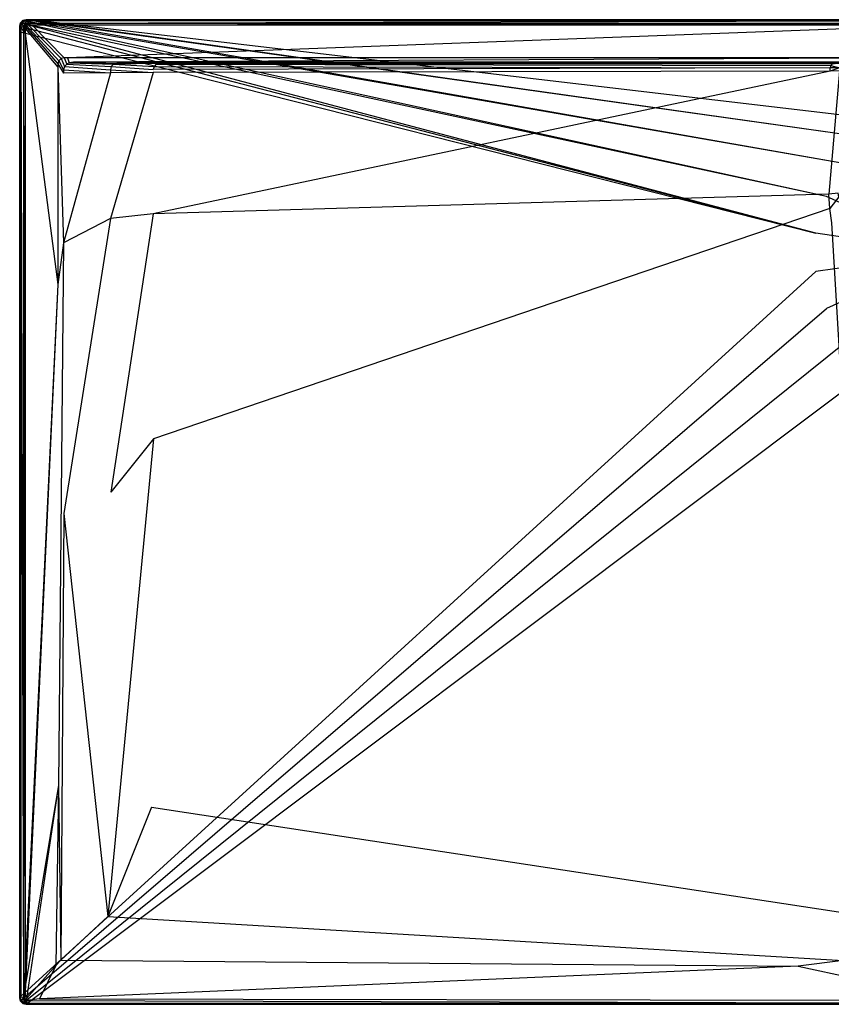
# Model space of a CAD drawing. Extents: x 0 to 1.7, y -0.9 to 0.
# Tile 1 of 8: x 0 to 0.74, y -0.9 to 0. Entities that reach past the tile are written whole.
import ezdxf

# ---------------------------------------------------------------- set-up
doc = ezdxf.new("R2010")
doc.units = 0
doc.layers.add('L0_WANNE_N_UDA1790ARA215V___0__', color=7, linetype='CONTINUOUS')

msp = doc.modelspace()

# ---------------------------------------------------------------- linework, layer by layer
at = {"layer": 'L0_WANNE_N_UDA1790ARA215V___0__', "color": 8}
for points, invisible_edges in [([(0.003007, -0.000802, 0.000751), (0.006015, 0, 0.01035), (0.006015, 0, 0.000751), (0.003007, -0.000802, 0.000751)], 13), ([(0.006015, 0, 0.01035), (0.003007, -0.000802, 0.000751), (0.003007, -0.000802, 0.01035), (0.006015, 0, 0.01035)], 14), ([(0.006015, 0), (0.003554, -0.001038), (0.003007, -0.000802), (0.006015, 0)], 13), ([(0.003007, -0.000802, 0.0115), (0.006015, 0, 0.01035), (0.003007, -0.000802, 0.01035), (0.003007, -0.000802, 0.0115)], 13), ([(0.006015, 0, 0.01035), (0.003007, -0.000802, 0.0115), (0.006015, 0, 0.0115), (0.006015, 0, 0.01035)], 14), ([(0.003565, -0.001763, 0.013975), (0.006015, 0, 0.0115), (0.003007, -0.000802, 0.0115), (0.003565, -0.001763, 0.013975)], 14), ([(0.003007, -0.000802), (0.006015, 0, 0.000751), (0.006015, 0), (0.003007, -0.000802)], 13), ([(0.006015, 0, 0.000751), (0.003007, -0.000802), (0.003007, -0.000802, 0.000751), (0.006015, 0, 0.000751)], 14), ([(0.003554, -0.001038), (0.006015, 0), (0.006604, -0.000196), (0.003554, -0.001038)], 14), ([(0.006152, -0.001036, 0.013975), (0.006015, 0, 0.0115), (0.003565, -0.001763, 0.013975), (0.006152, -0.001036, 0.013975)], 14), ([(0.006015, 0, 0.000751), (0.009771, 0), (0.006015, 0), (0.006015, 0, 0.000751)], 13), ([(0.009771, 0), (0.006015, 0, 0.000751), (0.009748, 0, 0.000751), (0.009771, 0)], 14), ([(0.009771, 0), (0.006604, -0.000196), (0.006015, 0), (0.009771, 0)], 13), ([(0.006015, 0, 0.000751), (0.009456, 0, 0.010344), (0.009748, 0, 0.000751), (0.006015, 0, 0.000751)], 13), ([(0.009456, 0, 0.010344), (0.006015, 0, 0.000751), (0.006015, 0, 0.01035), (0.009456, 0, 0.010344)], 14), ([(0.006015, 0, 0.01035), (0.00942, 0, 0.0115), (0.009456, 0, 0.010344), (0.006015, 0, 0.01035)], 13), ([(0.00942, 0, 0.0115), (0.006015, 0, 0.01035), (0.006015, 0, 0.0115), (0.00942, 0, 0.0115)], 14), ([(0.006152, -0.001036, 0.013975), (0.00942, 0, 0.0115), (0.006015, 0, 0.0115), (0.006152, -0.001036, 0.013975)], 13), ([(0.00942, 0, 0.0115), (0.006152, -0.001036, 0.013975), (0.009556, -0.001035, 0.013975), (0.00942, 0, 0.0115)], 14), ([(0.006604, -0.000196), (0.009771, 0), (0.010411, -0.00017), (0.006604, -0.000196)], 14), ([(0.009556, -0.001035, 0.013975), (0.85, 0, 0.0115), (0.00942, 0, 0.0115), (0.009556, -0.001035, 0.013975)], 13), ([(0.85, 0, 0.0115), (0.009456, 0, 0.010344), (0.00942, 0, 0.0115), (0.85, 0, 0.0115)], 14), ([(0.85, 0, 0.009683), (0.009748, 0, 0.000751), (0.009456, 0, 0.010344), (0.85, 0, 0.009683)], 14), ([(0.009456, 0, 0.010344), (0.85, 0, 0.0115), (0.85, 0, 0.009683), (0.009456, 0, 0.010344)], 13), ([(0.85, 0, 0.0115), (0.009556, -0.001035, 0.013975), (0.85, -0.001023, 0.013975), (0.85, 0, 0.0115)], 14), ([(0.009748, 0, 0.000751), (0.85, 0), (0.009771, 0), (0.009748, 0, 0.000751)], 13), ([(0.85, 0), (0.009748, 0, 0.000751), (0.85, 0, 0.000703), (0.85, 0)], 14), ([(0.009748, 0, 0.000751), (0.85, 0, 0.009683), (0.85, 0, 0.000703), (0.009748, 0, 0.000751)], 13), ([(0.85, 0), (0.010411, -0.00017), (0.009771, 0), (0.85, 0)], 13), ([(0.010411, -0.00017), (0.85, 0), (0.85, -0.000161), (0.010411, -0.00017)], 14), ([(0.000806, -0.002995, 0.01035), (0, -0.005989, 0.000751), (0, -0.005989, 0.01035), (0.000806, -0.002995, 0.01035)], 13), ([(0, -0.005989, 0.000751), (0.000806, -0.002995, 0.01035), (0.000806, -0.002995, 0.000751), (0, -0.005989, 0.000751)], 14), ([(0.000806, -0.002995), (0.000501, -0.006329), (0, -0.005989), (0.000806, -0.002995)], 13), ([(0, -0.005989, 0.0115), (0.000806, -0.002995, 0.01035), (0, -0.005989, 0.01035), (0, -0.005989, 0.0115)], 13), ([(0.000806, -0.002995, 0.01035), (0, -0.005989, 0.0115), (0.000806, -0.002995, 0.0115), (0.000806, -0.002995, 0.01035)], 14), ([(0.000806, -0.002995, 0.0115), (0, -0.005989, 0.0115), (0.00104, -0.006126, 0.013975), (0.000806, -0.002995, 0.0115)], 14), ([(0, -0.005989, 0.000751), (0.000806, -0.002995), (0, -0.005989), (0, -0.005989, 0.000751)], 13), ([(0.000806, -0.002995), (0, -0.005989, 0.000751), (0.000806, -0.002995, 0.000751), (0.000806, -0.002995)], 14), ([(0, -0.010762, 0.000751), (0, -0.005989), (0, -0.010762), (0, -0.010762, 0.000751)], 13), ([(0, -0.005989), (0, -0.010762, 0.000751), (0, -0.005989, 0.000751), (0, -0.005989)], 14), ([(0.000501, -0.006329), (0, -0.010762), (0, -0.005989), (0.000501, -0.006329)], 13), ([(0, -0.005989, 0.01035), (0, -0.010762, 0.000751), (0, -0.010762, 0.01035), (0, -0.005989, 0.01035)], 13), ([(0, -0.010762, 0.000751), (0, -0.005989, 0.01035), (0, -0.005989, 0.000751), (0, -0.010762, 0.000751)], 14), ([(0, -0.010762, 0.0115), (0.00104, -0.006126, 0.013975), (0, -0.005989, 0.0115), (0, -0.010762, 0.0115)], 14), ([(0, -0.010762, 0.0115), (0, -0.005989, 0.01035), (0, -0.010762, 0.01035), (0, -0.010762, 0.0115)], 13), ([(0, -0.005989, 0.01035), (0, -0.010762, 0.0115), (0, -0.005989, 0.0115), (0, -0.005989, 0.01035)], 14), ([(0.00104, -0.006126, 0.013975), (0, -0.010762, 0.0115), (0.00104, -0.010897, 0.013975), (0.00104, -0.006126, 0.013975)], 13), ([(0, -0.010762), (0.000501, -0.006329), (0.000501, -0.011157), (0, -0.010762)], 14), ([(0.000501, -0.006329), (0.000806, -0.002995), (0.001323, -0.003279), (0.000501, -0.006329)], 14), ([(0.001323, -0.003279), (0.72768, -0.19523), (0.000501, -0.006329), (0.001323, -0.003279)], 13), ([(0.72768, -0.19523), (0.000501, -0.011157), (0.000501, -0.006329), (0.72768, -0.19523)], 13), ([(0.000806, -0.002995, 0.000751), (0.003007, -0.000802, 0.01035), (0.003007, -0.000802, 0.000751), (0.000806, -0.002995, 0.000751)], 13), ([(0.003007, -0.000802, 0.01035), (0.000806, -0.002995, 0.000751), (0.000806, -0.002995, 0.01035), (0.003007, -0.000802, 0.01035)], 14), ([(0.003007, -0.000802), (0.001323, -0.003279), (0.000806, -0.002995), (0.003007, -0.000802)], 13), ([(0.000806, -0.002995, 0.01035), (0.003007, -0.000802, 0.0115), (0.003007, -0.000802, 0.01035), (0.000806, -0.002995, 0.01035)], 13), ([(0.003007, -0.000802, 0.0115), (0.000806, -0.002995, 0.01035), (0.000806, -0.002995, 0.0115), (0.003007, -0.000802, 0.0115)], 14), ([(0.000806, -0.002995, 0.0115), (0.003565, -0.001763, 0.013975), (0.003007, -0.000802, 0.0115), (0.000806, -0.002995, 0.0115)], 13), ([(0.000806, -0.002995), (0.003007, -0.000802, 0.000751), (0.003007, -0.000802), (0.000806, -0.002995)], 13), ([(0.003007, -0.000802, 0.000751), (0.000806, -0.002995), (0.000806, -0.002995, 0.000751), (0.003007, -0.000802, 0.000751)], 14), ([(0.003565, -0.001763, 0.013975), (0.000806, -0.002995, 0.0115), (0.001771, -0.003549, 0.013975), (0.003565, -0.001763, 0.013975)], 14), ([(0.000806, -0.002995, 0.0115), (0.00104, -0.006126, 0.013975), (0.001771, -0.003549, 0.013975), (0.000806, -0.002995, 0.0115)], 14), ([(0.003509, -0.006449, 0.015), (0.001771, -0.003549, 0.013975), (0.00104, -0.006126, 0.013975), (0.003509, -0.006449, 0.015)], 13), ([(0.003509, -0.011217, 0.015), (0.00104, -0.006126, 0.013975), (0.00104, -0.010897, 0.013975), (0.003509, -0.011217, 0.015)], 13), ([(0.00104, -0.006126, 0.013975), (0.003509, -0.011217, 0.015), (0.003509, -0.006449, 0.015), (0.00104, -0.006126, 0.013975)], 14), ([(0.001323, -0.003279), (0.003007, -0.000802), (0.003554, -0.001038), (0.001323, -0.003279)], 14), ([(0.003554, -0.001038), (0.73759, -0.161625), (0.001323, -0.003279), (0.003554, -0.001038)], 13), ([(0.72768, -0.19523), (0.001323, -0.003279), (0.73759, -0.161625), (0.72768, -0.19523)], 14), ([(0.003952, -0.004803, 0.015), (0.003565, -0.001763, 0.013975), (0.001771, -0.003549, 0.013975), (0.003952, -0.004803, 0.015)], 13), ([(0.001771, -0.003549, 0.013975), (0.003509, -0.006449, 0.015), (0.003952, -0.004803, 0.015), (0.001771, -0.003549, 0.013975)], 14), ([(0.004931, -0.007984, 0.015), (0.003952, -0.004803, 0.015), (0.003509, -0.006449, 0.015), (0.004931, -0.007984, 0.015)], 13), ([(0.004931, -0.012593, 0.015), (0.003509, -0.006449, 0.015), (0.003509, -0.011217, 0.015), (0.004931, -0.012593, 0.015)], 13), ([(0.003509, -0.006449, 0.015), (0.004931, -0.012593, 0.015), (0.004931, -0.007984, 0.015), (0.003509, -0.006449, 0.015)], 14), ([(0.006604, -0.000196), (0.756606, -0.13216), (0.003554, -0.001038), (0.006604, -0.000196)], 13), ([(0.73759, -0.161625), (0.003554, -0.001038), (0.756606, -0.13216), (0.73759, -0.161625)], 14), ([(0.004824, -0.003935, 0.015), (0.006152, -0.001036, 0.013975), (0.003565, -0.001763, 0.013975), (0.004824, -0.003935, 0.015)], 13), ([(0.003565, -0.001763, 0.013975), (0.003952, -0.004803, 0.015), (0.004824, -0.003935, 0.015), (0.003565, -0.001763, 0.013975)], 14), ([(0.005388, -0.006285, 0.015), (0.004824, -0.003935, 0.015), (0.003952, -0.004803, 0.015), (0.005388, -0.006285, 0.015)], 13), ([(0.003952, -0.004803, 0.015), (0.004931, -0.007984, 0.015), (0.005388, -0.006285, 0.015), (0.003952, -0.004803, 0.015)], 14), ([(0.006152, -0.001036, 0.013975), (0.004824, -0.003935, 0.015), (0.006477, -0.003494, 0.015), (0.006152, -0.001036, 0.013975)], 14), ([(0.006312, -0.005365, 0.015), (0.006477, -0.003494, 0.015), (0.004824, -0.003935, 0.015), (0.006312, -0.005365, 0.015)], 13), ([(0.004824, -0.003935, 0.015), (0.005388, -0.006285, 0.015), (0.006312, -0.005365, 0.015), (0.004824, -0.003935, 0.015)], 14), ([(0.035018, -0.040437, 0.015), (0.005388, -0.006285, 0.015), (0.004931, -0.007984, 0.015), (0.035018, -0.040437, 0.015)], 13), ([(0.035018, -0.043536, 0.015), (0.004931, -0.007984, 0.015), (0.004931, -0.012593, 0.015), (0.035018, -0.043536, 0.015)], 13), ([(0.004931, -0.007984, 0.015), (0.035018, -0.043536, 0.015), (0.035018, -0.040437, 0.015), (0.004931, -0.007984, 0.015)], 14), ([(0.035773, -0.03763, 0.015), (0.006312, -0.005365, 0.015), (0.005388, -0.006285, 0.015), (0.035773, -0.03763, 0.015)], 13), ([(0.005388, -0.006285, 0.015), (0.035018, -0.040437, 0.015), (0.035773, -0.03763, 0.015), (0.005388, -0.006285, 0.015)], 14), ([(0.006477, -0.003494, 0.015), (0.009556, -0.001035, 0.013975), (0.006152, -0.001036, 0.013975), (0.006477, -0.003494, 0.015)], 13), ([(0.006477, -0.003494, 0.015), (0.006312, -0.005365, 0.015), (0.008018, -0.00491, 0.015), (0.006477, -0.003494, 0.015)], 14), ([(0.03779, -0.035621, 0.015), (0.008018, -0.00491, 0.015), (0.006312, -0.005365, 0.015), (0.03779, -0.035621, 0.015)], 13), ([(0.006312, -0.005365, 0.015), (0.035773, -0.03763, 0.015), (0.03779, -0.035621, 0.015), (0.006312, -0.005365, 0.015)], 14), ([(0.009556, -0.001035, 0.013975), (0.006477, -0.003494, 0.015), (0.009878, -0.003494, 0.015), (0.009556, -0.001035, 0.013975)], 14), ([(0.008018, -0.00491, 0.015), (0.009878, -0.003494, 0.015), (0.006477, -0.003494, 0.015), (0.008018, -0.00491, 0.015)], 13), ([(0.010411, -0.00017), (0.783189, -0.109224), (0.006604, -0.000196), (0.010411, -0.00017)], 13), ([(0.756606, -0.13216), (0.006604, -0.000196), (0.783189, -0.109224), (0.756606, -0.13216)], 14), ([(0.009878, -0.003494, 0.015), (0.008018, -0.00491, 0.015), (0.011406, -0.00491, 0.015), (0.009878, -0.003494, 0.015)], 14), ([(0.04061, -0.034869, 0.015), (0.011406, -0.00491, 0.015), (0.008018, -0.00491, 0.015), (0.04061, -0.034869, 0.015)], 13), ([(0.008018, -0.00491, 0.015), (0.03779, -0.035621, 0.015), (0.04061, -0.034869, 0.015), (0.008018, -0.00491, 0.015)], 14), ([(0.009878, -0.003494, 0.015), (0.85, -0.001023, 0.013975), (0.009556, -0.001035, 0.013975), (0.009878, -0.003494, 0.015)], 13), ([(0.85, -0.001023, 0.013975), (0.009878, -0.003494, 0.015), (0.85, -0.003494, 0.015), (0.85, -0.001023, 0.013975)], 14), ([(0.011406, -0.00491, 0.015), (0.85, -0.003494, 0.015), (0.009878, -0.003494, 0.015), (0.011406, -0.00491, 0.015)], 13), ([(0.85, -0.000161), (0.815184, -0.094674), (0.010411, -0.00017), (0.85, -0.000161)], 13), ([(0.783189, -0.109224), (0.010411, -0.00017), (0.815184, -0.094674), (0.783189, -0.109224)], 14), ([(0.85, -0.003494, 0.015), (0.011406, -0.00491, 0.015), (0.85, -0.00491, 0.015), (0.85, -0.003494, 0.015)], 14), ([(0.043716, -0.034869, 0.015), (0.85, -0.00491, 0.015), (0.011406, -0.00491, 0.015), (0.043716, -0.034869, 0.015)], 13), ([(0.011406, -0.00491, 0.015), (0.04061, -0.034869, 0.015), (0.043716, -0.034869, 0.015), (0.011406, -0.00491, 0.015)], 14), ([(0.85, -0.00491, 0.015), (0.043716, -0.034869, 0.015), (0.85, -0.034869, 0.015), (0.85, -0.00491, 0.015)], 14), ([(0, -0.894011, 0.000751), (0, -0.010762), (0, -0.894011), (0, -0.894011, 0.000751)], 13), ([(0, -0.010762), (0, -0.894011, 0.000751), (0, -0.010762, 0.000751), (0, -0.010762)], 14), ([(0.000501, -0.011157), (0, -0.894011), (0, -0.010762), (0.000501, -0.011157)], 13), ([(0, -0.010762, 0.01035), (0, -0.894011, 0.000751), (0, -0.894011, 0.01035), (0, -0.010762, 0.01035)], 13), ([(0, -0.894011, 0.000751), (0, -0.010762, 0.01035), (0, -0.010762, 0.000751), (0, -0.894011, 0.000751)], 14), ([(0.00104, -0.893874, 0.013975), (0, -0.010762, 0.0115), (0, -0.894011, 0.0115), (0.00104, -0.893874, 0.013975)], 13), ([(0, -0.010762, 0.0115), (0.00104, -0.893874, 0.013975), (0.00104, -0.010897, 0.013975), (0, -0.010762, 0.0115)], 14), ([(0, -0.010762, 0.0115), (0, -0.894011, 0.01035), (0, -0.894011, 0.0115), (0, -0.010762, 0.0115)], 13), ([(0, -0.894011, 0.01035), (0, -0.010762, 0.0115), (0, -0.010762, 0.01035), (0, -0.894011, 0.01035)], 14), ([(0, -0.894011), (0.000501, -0.011157), (0.000518, -0.893061), (0, -0.894011)], 14), ([(0.000501, -0.011157), (0.72768, -0.19523), (0.72768, -0.230255), (0.000501, -0.011157)], 14), ([(0.72768, -0.230255), (0.000518, -0.893061), (0.000501, -0.011157), (0.72768, -0.230255)], 13), ([(0.003509, -0.893551, 0.015), (0.00104, -0.010897, 0.013975), (0.00104, -0.893874, 0.013975), (0.003509, -0.893551, 0.015)], 13), ([(0.00104, -0.010897, 0.013975), (0.003509, -0.893551, 0.015), (0.003509, -0.011217, 0.015), (0.00104, -0.010897, 0.013975)], 14), ([(0.004931, -0.868921, 0.015), (0.003509, -0.011217, 0.015), (0.003509, -0.893551, 0.015), (0.004931, -0.868921, 0.015)], 13), ([(0.003509, -0.011217, 0.015), (0.004931, -0.868921, 0.015), (0.004931, -0.012593, 0.015), (0.003509, -0.011217, 0.015)], 14), ([(0.035018, -0.24196, 0.015), (0.004931, -0.012593, 0.015), (0.004931, -0.868921, 0.015), (0.035018, -0.24196, 0.015)], 13), ([(0.004931, -0.012593, 0.015), (0.035018, -0.24196, 0.015), (0.035018, -0.043536, 0.015), (0.004931, -0.012593, 0.015)], 14), ([(0.040905, -0.042924, 0.015), (0.03779, -0.035621, 0.015), (0.035773, -0.03763, 0.015), (0.040905, -0.042924, 0.015)], 13), ([(0.043107, -0.040731, 0.015), (0.04061, -0.034869, 0.015), (0.03779, -0.035621, 0.015), (0.043107, -0.040731, 0.015)], 13), ([(0.03779, -0.035621, 0.015), (0.040905, -0.042924, 0.015), (0.043107, -0.040731, 0.015), (0.03779, -0.035621, 0.015)], 14), ([(0.04061, -0.034869, 0.015), (0.043107, -0.040731, 0.015), (0.045198, -0.039364, 0.015), (0.04061, -0.034869, 0.015)], 14), ([(0.045198, -0.039364, 0.015), (0.043716, -0.034869, 0.015), (0.04061, -0.034869, 0.015), (0.045198, -0.039364, 0.015)], 13), ([(0.049174, -0.03886, 0.015), (0.85, -0.034869, 0.015), (0.043716, -0.034869, 0.015), (0.049174, -0.03886, 0.015)], 13), ([(0.043716, -0.034869, 0.015), (0.045198, -0.039364, 0.015), (0.049174, -0.03886, 0.015), (0.043716, -0.034869, 0.015)], 14), ([(0.85, -0.034869, 0.015), (0.049174, -0.03886, 0.015), (0.85, -0.038963, 0.015), (0.85, -0.034869, 0.015)], 14), ([(0.040099, -0.045918, 0.015), (0.035773, -0.03763, 0.015), (0.035018, -0.040437, 0.015), (0.040099, -0.045918, 0.015)], 13), ([(0.040099, -0.048762, 0.015), (0.035018, -0.040437, 0.015), (0.035018, -0.043536, 0.015), (0.040099, -0.048762, 0.015)], 13), ([(0.035018, -0.040437, 0.015), (0.040099, -0.048762, 0.015), (0.040099, -0.045918, 0.015), (0.035018, -0.040437, 0.015)], 14), ([(0.040099, -0.204057, 0.015), (0.035018, -0.043536, 0.015), (0.035018, -0.24196, 0.015), (0.040099, -0.204057, 0.015)], 13), ([(0.035018, -0.043536, 0.015), (0.040099, -0.204057, 0.015), (0.040099, -0.048762, 0.015), (0.035018, -0.043536, 0.015)], 14), ([(0.035773, -0.03763, 0.015), (0.040099, -0.045918, 0.015), (0.040905, -0.042924, 0.015), (0.035773, -0.03763, 0.015)], 14), ([(0.082946, -0.045784, 0.014865), (0.040905, -0.042924, 0.015), (0.040099, -0.045918, 0.015), (0.082946, -0.045784, 0.014865)], 13), ([(0.083733, -0.042857, 0.014864), (0.043107, -0.040731, 0.015), (0.040905, -0.042924, 0.015), (0.083733, -0.042857, 0.014864)], 13), ([(0.040905, -0.042924, 0.015), (0.082946, -0.045784, 0.014865), (0.083733, -0.042857, 0.014864), (0.040905, -0.042924, 0.015)], 14), ([(0.085886, -0.040713, 0.014862), (0.045198, -0.039364, 0.015), (0.043107, -0.040731, 0.015), (0.085886, -0.040713, 0.014862)], 13), ([(0.043107, -0.040731, 0.015), (0.083733, -0.042857, 0.014864), (0.085886, -0.040713, 0.014862), (0.043107, -0.040731, 0.015)], 14), ([(0.088826, -0.039929, 0.014861), (0.049174, -0.03886, 0.015), (0.045198, -0.039364, 0.015), (0.088826, -0.039929, 0.014861)], 13), ([(0.045198, -0.039364, 0.015), (0.085886, -0.040713, 0.014862), (0.088826, -0.039929, 0.014861), (0.045198, -0.039364, 0.015)], 14), ([(0.85, -0.038963, 0.015), (0.049174, -0.03886, 0.015), (0.85, -0.039929, 0.014301), (0.85, -0.038963, 0.015)], 14), ([(0.85, -0.039929, 0.014301), (0.049174, -0.03886, 0.015), (0.091735, -0.039562, 0.014861), (0.85, -0.039929, 0.014301)], 14), ([(0.049174, -0.03886, 0.015), (0.088826, -0.039929, 0.014861), (0.091735, -0.039562, 0.014861), (0.049174, -0.03886, 0.015)], 14), ([(0.122055, -0.045455, 0.013053), (0.083733, -0.042857, 0.014864), (0.082946, -0.045784, 0.014865), (0.122055, -0.045455, 0.013053)], 13), ([(0.122798, -0.042692, 0.013049), (0.085886, -0.040713, 0.014862), (0.083733, -0.042857, 0.014864), (0.122798, -0.042692, 0.013049)], 13), ([(0.083733, -0.042857, 0.014864), (0.122055, -0.045455, 0.013053), (0.122798, -0.042692, 0.013049), (0.083733, -0.042857, 0.014864)], 14), ([(0.127604, -0.039929, 0.013113), (0.088826, -0.039929, 0.014861), (0.085886, -0.040713, 0.014862), (0.127604, -0.039929, 0.013113)], 14), ([(0.127604, -0.039929, 0.013113), (0.085886, -0.040713, 0.014862), (0.12483, -0.040669, 0.013045), (0.127604, -0.039929, 0.013113)], 14), ([(0.085886, -0.040713, 0.014862), (0.122798, -0.042692, 0.013049), (0.12483, -0.040669, 0.013045), (0.085886, -0.040713, 0.014862)], 14), ([(0.130145, -0.039628, 0.01323), (0.091735, -0.039562, 0.014861), (0.088826, -0.039929, 0.014861), (0.130145, -0.039628, 0.01323)], 14), ([(0.130145, -0.039628, 0.01323), (0.088826, -0.039929, 0.014861), (0.127604, -0.039929, 0.013113), (0.130145, -0.039628, 0.01323)], 14), ([(0.091735, -0.039562, 0.014861), (0.85, -0.039929, 0.012843), (0.85, -0.039929, 0.014301), (0.091735, -0.039562, 0.014861)], 14), ([(0.091735, -0.039562, 0.014861), (0.130145, -0.039628, 0.01323), (0.85, -0.039929, 0.012843), (0.091735, -0.039562, 0.014861)], 14), ([(0.740809, -0.044025, 0.00519), (0.122798, -0.042692, 0.013049), (0.122055, -0.045455, 0.013053), (0.740809, -0.044025, 0.00519)], 13), ([(0.740809, -0.044025, 0.00519), (0.122055, -0.045455, 0.013053), (0.122055, -0.048312, 0.013062), (0.740809, -0.044025, 0.00519)], 14), ([(0.740809, -0.04692, 0.005227), (0.740809, -0.044025, 0.00519), (0.122055, -0.048312, 0.013062), (0.740809, -0.04692, 0.005227)], 14), ([(0.74136, -0.041977, 0.005174), (0.12483, -0.040669, 0.013045), (0.122798, -0.042692, 0.013049), (0.74136, -0.041977, 0.005174)], 13), ([(0.122798, -0.042692, 0.013049), (0.740809, -0.044025, 0.00519), (0.74136, -0.041977, 0.005174), (0.122798, -0.042692, 0.013049)], 14), ([(0.744923, -0.039929, 0.005528), (0.127604, -0.039929, 0.013113), (0.12483, -0.040669, 0.013045), (0.744923, -0.039929, 0.005528)], 14), ([(0.744923, -0.039929, 0.005528), (0.12483, -0.040669, 0.013045), (0.742866, -0.040478, 0.005156), (0.744923, -0.039929, 0.005528)], 14), ([(0.12483, -0.040669, 0.013045), (0.74136, -0.041977, 0.005174), (0.742866, -0.040478, 0.005156), (0.12483, -0.040669, 0.013045)], 14), ([(0.745862, -0.039915, 0.00671), (0.130145, -0.039628, 0.01323), (0.127604, -0.039929, 0.013113), (0.745862, -0.039915, 0.00671)], 14), ([(0.127604, -0.039929, 0.013113), (0.744923, -0.039929, 0.005528), (0.745862, -0.039915, 0.00671), (0.127604, -0.039929, 0.013113)], 14), ([(0.130145, -0.039628, 0.01323), (0.85, -0.039929, 0.007258), (0.85, -0.039929, 0.012843), (0.130145, -0.039628, 0.01323)], 14), ([(0.130145, -0.039628, 0.01323), (0.745862, -0.039915, 0.00671), (0.85, -0.039929, 0.007258), (0.130145, -0.039628, 0.01323)], 14), ([(0.749302, -0.043953, 0.004797), (0.74136, -0.041977, 0.005174), (0.740809, -0.044025, 0.00519), (0.749302, -0.043953, 0.004797)], 13), ([(0.740809, -0.04692, 0.005227), (0.749302, -0.043953, 0.004797), (0.740809, -0.044025, 0.00519), (0.740809, -0.04692, 0.005227)], 13), ([(0.749302, -0.043953, 0.004797), (0.740809, -0.04692, 0.005227), (0.749302, -0.046851, 0.004835), (0.749302, -0.043953, 0.004797)], 14), ([(0.749843, -0.041941, 0.00478), (0.742866, -0.040478, 0.005156), (0.74136, -0.041977, 0.005174), (0.749843, -0.041941, 0.00478)], 13), ([(0.74136, -0.041977, 0.005174), (0.749302, -0.043953, 0.004797), (0.749843, -0.041941, 0.00478), (0.74136, -0.041977, 0.005174)], 14), ([(0.040099, -0.045918, 0.015), (0.082946, -0.048632, 0.014867), (0.082946, -0.045784, 0.014865), (0.040099, -0.045918, 0.015)], 14), ([(0.082946, -0.048632, 0.014867), (0.040099, -0.045918, 0.015), (0.040099, -0.048762, 0.015), (0.082946, -0.048632, 0.014867)], 13), ([(0.082946, -0.048632, 0.014867), (0.040099, -0.048762, 0.015), (0.040099, -0.204057, 0.015), (0.082946, -0.048632, 0.014867)], 14), ([(0.082946, -0.048632, 0.014867), (0.040099, -0.204057, 0.015), (0.082946, -0.181676, 0.014968), (0.082946, -0.048632, 0.014867)], 14), ([(0.082946, -0.045784, 0.014865), (0.122055, -0.048312, 0.013062), (0.122055, -0.045455, 0.013053), (0.082946, -0.045784, 0.014865)], 14), ([(0.122055, -0.048312, 0.013062), (0.082946, -0.045784, 0.014865), (0.082946, -0.048632, 0.014867), (0.122055, -0.048312, 0.013062)], 13), ([(0.122055, -0.048312, 0.013062), (0.082946, -0.048632, 0.014867), (0.082946, -0.181676, 0.014968), (0.122055, -0.048312, 0.013062)], 14), ([(0.122055, -0.048312, 0.013062), (0.082946, -0.181676, 0.014968), (0.121862, -0.177515, 0.0134), (0.122055, -0.048312, 0.013062)], 14), ([(0.740809, -0.04692, 0.005227), (0.122055, -0.048312, 0.013062), (0.121862, -0.177515, 0.0134), (0.740809, -0.04692, 0.005227)], 14), ([(0.740809, -0.04692, 0.005227), (0.121862, -0.177515, 0.0134), (0.739778, -0.159456, 0.006596), (0.740809, -0.04692, 0.005227)], 14), ([(0.749302, -0.046851, 0.004835), (0.740809, -0.04692, 0.005227), (0.739778, -0.159456, 0.006596), (0.749302, -0.046851, 0.004835)], 14), ([(0.749302, -0.046851, 0.004835), (0.739778, -0.159456, 0.006596), (0.748229, -0.158552, 0.006256), (0.749302, -0.046851, 0.004835)], 14), ([(0.85, -0.212743), (0.73759, -0.161625), (0.756606, -0.13216), (0.85, -0.212743)], 14), ([(0.739778, -0.159456, 0.006596), (0.121862, -0.177515, 0.0134), (0.122287, -0.383199, 0.013404), (0.739778, -0.159456, 0.006596)], 14), ([(0.740428, -0.17248, 0.006611), (0.739778, -0.159456, 0.006596), (0.122287, -0.383199, 0.013404), (0.740428, -0.17248, 0.006611)], 14), ([(0.85, -0.212743), (0.72768, -0.19523), (0.73759, -0.161625), (0.85, -0.212743)], 14), ([(0.748229, -0.158552, 0.006256), (0.739778, -0.159456, 0.006596), (0.740428, -0.17248, 0.006611), (0.748229, -0.158552, 0.006256)], 14), ([(0.74889, -0.161937, 0.006272), (0.748229, -0.158552, 0.006256), (0.740428, -0.17248, 0.006611), (0.74889, -0.161937, 0.006272)], 14), ([(0.74889, -0.161937, 0.006272), (0.740428, -0.17248, 0.006611), (0.742467, -0.185532, 0.006629), (0.74889, -0.161937, 0.006272)], 14), ([(0.083319, -0.431748, 0.014969), (0.121862, -0.177515, 0.0134), (0.082946, -0.181676, 0.014968), (0.083319, -0.431748, 0.014969)], 13), ([(0.121862, -0.177515, 0.0134), (0.083319, -0.431748, 0.014969), (0.122287, -0.383199, 0.013404), (0.121862, -0.177515, 0.0134)], 14), ([(0.740428, -0.17248, 0.006611), (0.122287, -0.383199, 0.013404), (0.120519, -0.719906, 0.013408), (0.740428, -0.17248, 0.006611)], 14), ([(0.742467, -0.185532, 0.006629), (0.740428, -0.17248, 0.006611), (0.120519, -0.719906, 0.013408), (0.742467, -0.185532, 0.006629)], 14), ([(0.040461, -0.451219, 0.015), (0.082946, -0.181676, 0.014968), (0.040099, -0.204057, 0.015), (0.040461, -0.451219, 0.015)], 13), ([(0.082946, -0.181676, 0.014968), (0.040461, -0.451219, 0.015), (0.083319, -0.431748, 0.014969), (0.082946, -0.181676, 0.014968)], 14), ([(0.773974, -0.720383, 0.013423), (0.742467, -0.185532, 0.006629), (0.120519, -0.719906, 0.013408), (0.773974, -0.720383, 0.013423)], 14), ([(0.85, -0.212743), (0.72768, -0.230255), (0.72768, -0.19523), (0.85, -0.212743)], 14), ([(0.035391, -0.699792, 0.015), (0.040099, -0.204057, 0.015), (0.035018, -0.24196, 0.015), (0.035391, -0.699792, 0.015)], 13), ([(0.040099, -0.204057, 0.015), (0.035391, -0.699792, 0.015), (0.040461, -0.451219, 0.015), (0.040099, -0.204057, 0.015)], 14), ([(0.85, -0.212743), (0.73759, -0.263861), (0.72768, -0.230255), (0.85, -0.212743)], 14), ([(0.85, -0.212743), (0.756606, -0.293325), (0.73759, -0.263861), (0.85, -0.212743)], 14), ([(0.000518, -0.893061), (0.72768, -0.230255), (0.73759, -0.263861), (0.000518, -0.893061)], 14), ([(0.005371, -0.881879, 0.015), (0.035018, -0.24196, 0.015), (0.004931, -0.868921, 0.015), (0.005371, -0.881879, 0.015)], 13), ([(0.035018, -0.24196, 0.015), (0.005371, -0.881879, 0.015), (0.035391, -0.699792, 0.015), (0.035018, -0.24196, 0.015)], 14), ([(0.73759, -0.263861), (0.001357, -0.896103), (0.000518, -0.893061), (0.73759, -0.263861)], 13), ([(0.001357, -0.896103), (0.73759, -0.263861), (0.756606, -0.293325), (0.001357, -0.896103)], 14), ([(0.756606, -0.293325), (0.003602, -0.898333), (0.001357, -0.896103), (0.756606, -0.293325)], 13), ([(0.003602, -0.898333), (0.756606, -0.293325), (0.783189, -0.316261), (0.003602, -0.898333)], 14), ([(0.783189, -0.316261), (0.006662, -0.89916), (0.003602, -0.898333), (0.783189, -0.316261)], 13), ([(0.006662, -0.89916), (0.783189, -0.316261), (0.815184, -0.330811), (0.006662, -0.89916)], 14), ([(0.815184, -0.330811), (0.85, -0.899169), (0.006662, -0.89916), (0.815184, -0.330811)], 13), ([(0.122287, -0.383199, 0.013404), (0.083319, -0.431748, 0.014969), (0.080674, -0.819657, 0.01497), (0.122287, -0.383199, 0.013404)], 14), ([(0.122287, -0.383199, 0.013404), (0.080674, -0.819657, 0.01497), (0.120519, -0.719906, 0.013408), (0.122287, -0.383199, 0.013404)], 14), ([(0.040461, -0.451219, 0.015), (0.080674, -0.819657, 0.01497), (0.083319, -0.431748, 0.014969), (0.040461, -0.451219, 0.015)], 14), ([(0.035391, -0.699792, 0.015), (0.03752, -0.859609, 0.015), (0.040461, -0.451219, 0.015), (0.035391, -0.699792, 0.015)], 14), ([(0.080674, -0.819657, 0.01497), (0.040461, -0.451219, 0.015), (0.03752, -0.859609, 0.015), (0.080674, -0.819657, 0.01497)], 13), ([(0.006095, -0.894648, 0.015), (0.035391, -0.699792, 0.015), (0.005371, -0.881879, 0.015), (0.006095, -0.894648, 0.015)], 13), ([(0.035391, -0.699792, 0.015), (0.006095, -0.894648, 0.015), (0.032979, -0.864672, 0.015), (0.035391, -0.699792, 0.015)], 14), ([(0.03752, -0.859609, 0.015), (0.035391, -0.699792, 0.015), (0.032979, -0.864672, 0.015), (0.03752, -0.859609, 0.015)], 13), ([(0.778266, -0.820124, 0.014971), (0.120519, -0.719906, 0.013408), (0.080674, -0.819657, 0.01497), (0.778266, -0.820124, 0.014971)], 13), ([(0.120519, -0.719906, 0.013408), (0.778266, -0.820124, 0.014971), (0.773974, -0.720383, 0.013423), (0.120519, -0.719906, 0.013408)], 14), ([(0.752831, -0.860071, 0.015), (0.080674, -0.819657, 0.01497), (0.03752, -0.859609, 0.015), (0.752831, -0.860071, 0.015)], 13), ([(0.080674, -0.819657, 0.01497), (0.752831, -0.860071, 0.015), (0.778266, -0.820124, 0.014971), (0.080674, -0.819657, 0.01497)], 14), ([(0.711536, -0.865131, 0.015), (0.03752, -0.859609, 0.015), (0.032979, -0.864672, 0.015), (0.711536, -0.865131, 0.015)], 13), ([(0.03752, -0.859609, 0.015), (0.711536, -0.865131, 0.015), (0.752831, -0.860071, 0.015), (0.03752, -0.859609, 0.015)], 14), ([(0.85, -0.865131, 0.015), (0.752831, -0.860071, 0.015), (0.711536, -0.865131, 0.015), (0.85, -0.865131, 0.015)], 13), ([(0.003952, -0.895197, 0.015), (0.004931, -0.868921, 0.015), (0.003509, -0.893551, 0.015), (0.003952, -0.895197, 0.015)], 13), ([(0.004931, -0.868921, 0.015), (0.003952, -0.895197, 0.015), (0.005371, -0.881879, 0.015), (0.004931, -0.868921, 0.015)], 14), ([(0.018037, -0.89509, 0.015), (0.032979, -0.864672, 0.015), (0.006095, -0.894648, 0.015), (0.018037, -0.89509, 0.015)], 13), ([(0.032979, -0.864672, 0.015), (0.018037, -0.89509, 0.015), (0.711536, -0.865131, 0.015), (0.032979, -0.864672, 0.015)], 14), ([(0.85, -0.89509, 0.015), (0.711536, -0.865131, 0.015), (0.018037, -0.89509, 0.015), (0.85, -0.89509, 0.015)], 13), ([(0.711536, -0.865131, 0.015), (0.85, -0.89509, 0.015), (0.85, -0.865131, 0.015), (0.711536, -0.865131, 0.015)], 14), ([(0.004824, -0.896065, 0.015), (0.005371, -0.881879, 0.015), (0.003952, -0.895197, 0.015), (0.004824, -0.896065, 0.015)], 13), ([(0.005371, -0.881879, 0.015), (0.004824, -0.896065, 0.015), (0.006095, -0.894648, 0.015), (0.005371, -0.881879, 0.015)], 14), ([(0.000518, -0.893061), (0.000806, -0.897005), (0, -0.894011), (0.000518, -0.893061)], 13), ([(0.00104, -0.893874, 0.013975), (0, -0.894011, 0.0115), (0.001771, -0.896451, 0.013975), (0.00104, -0.893874, 0.013975)], 14), ([(0.000806, -0.897005, 0.000751), (0, -0.894011), (0.000806, -0.897005), (0.000806, -0.897005, 0.000751)], 13), ([(0, -0.894011), (0.000806, -0.897005, 0.000751), (0, -0.894011, 0.000751), (0, -0.894011)], 14), ([(0, -0.894011, 0.01035), (0.000806, -0.897005, 0.000751), (0.000806, -0.897005, 0.01035), (0, -0.894011, 0.01035)], 13), ([(0.000806, -0.897005, 0.000751), (0, -0.894011, 0.01035), (0, -0.894011, 0.000751), (0.000806, -0.897005, 0.000751)], 14), ([(0, -0.894011, 0.0115), (0.000806, -0.897005, 0.0115), (0.001771, -0.896451, 0.013975), (0, -0.894011, 0.0115)], 14), ([(0, -0.894011, 0.0115), (0.000806, -0.897005, 0.01035), (0.000806, -0.897005, 0.0115), (0, -0.894011, 0.0115)], 13), ([(0.000806, -0.897005, 0.01035), (0, -0.894011, 0.0115), (0, -0.894011, 0.01035), (0.000806, -0.897005, 0.01035)], 14), ([(0.000806, -0.897005), (0.000518, -0.893061), (0.001357, -0.896103), (0.000806, -0.897005)], 14), ([(0.001357, -0.896103), (0.003007, -0.899198), (0.000806, -0.897005), (0.001357, -0.896103)], 13), ([(0.003007, -0.899198, 0.0115), (0.001771, -0.896451, 0.013975), (0.000806, -0.897005, 0.0115), (0.003007, -0.899198, 0.0115)], 13), ([(0.003007, -0.899198), (0.000806, -0.897005, 0.000751), (0.000806, -0.897005), (0.003007, -0.899198)], 13), ([(0.000806, -0.897005, 0.000751), (0.003007, -0.899198), (0.003007, -0.899198, 0.000751), (0.000806, -0.897005, 0.000751)], 14), ([(0.003007, -0.899198, 0.01035), (0.000806, -0.897005, 0.000751), (0.003007, -0.899198, 0.000751), (0.003007, -0.899198, 0.01035)], 13), ([(0.000806, -0.897005, 0.000751), (0.003007, -0.899198, 0.01035), (0.000806, -0.897005, 0.01035), (0.000806, -0.897005, 0.000751)], 14), ([(0.003007, -0.899198, 0.01035), (0.000806, -0.897005, 0.0115), (0.000806, -0.897005, 0.01035), (0.003007, -0.899198, 0.01035)], 13), ([(0.000806, -0.897005, 0.0115), (0.003007, -0.899198, 0.01035), (0.003007, -0.899198, 0.0115), (0.000806, -0.897005, 0.0115)], 14), ([(0.001771, -0.896451, 0.013975), (0.003509, -0.893551, 0.015), (0.00104, -0.893874, 0.013975), (0.001771, -0.896451, 0.013975)], 13), ([(0.003007, -0.899198), (0.001357, -0.896103), (0.003602, -0.898333), (0.003007, -0.899198)], 14), ([(0.003509, -0.893551, 0.015), (0.001771, -0.896451, 0.013975), (0.003952, -0.895197, 0.015), (0.003509, -0.893551, 0.015)], 14), ([(0.003565, -0.898237, 0.013975), (0.003952, -0.895197, 0.015), (0.001771, -0.896451, 0.013975), (0.003565, -0.898237, 0.013975)], 13), ([(0.001771, -0.896451, 0.013975), (0.003007, -0.899198, 0.0115), (0.003565, -0.898237, 0.013975), (0.001771, -0.896451, 0.013975)], 14), ([(0.006152, -0.898964, 0.013975), (0.003565, -0.898237, 0.013975), (0.003007, -0.899198, 0.0115), (0.006152, -0.898964, 0.013975)], 14), ([(0.003602, -0.898333), (0.006015, -0.9), (0.003007, -0.899198), (0.003602, -0.898333)], 13), ([(0.006152, -0.898964, 0.013975), (0.003007, -0.899198, 0.0115), (0.006015, -0.9, 0.0115), (0.006152, -0.898964, 0.013975)], 14), ([(0.006015, -0.9), (0.003007, -0.899198, 0.000751), (0.003007, -0.899198), (0.006015, -0.9)], 13), ([(0.003007, -0.899198, 0.000751), (0.006015, -0.9), (0.006015, -0.9, 0.000751), (0.003007, -0.899198, 0.000751)], 14), ([(0.006015, -0.9, 0.000751), (0.003007, -0.899198, 0.01035), (0.003007, -0.899198, 0.000751), (0.006015, -0.9, 0.000751)], 13), ([(0.003007, -0.899198, 0.01035), (0.006015, -0.9, 0.000751), (0.006015, -0.9, 0.01035), (0.003007, -0.899198, 0.01035)], 14), ([(0.006015, -0.9, 0.0115), (0.003007, -0.899198, 0.01035), (0.006015, -0.9, 0.01035), (0.006015, -0.9, 0.0115)], 13), ([(0.003007, -0.899198, 0.01035), (0.006015, -0.9, 0.0115), (0.003007, -0.899198, 0.0115), (0.003007, -0.899198, 0.01035)], 14), ([(0.003952, -0.895197, 0.015), (0.003565, -0.898237, 0.013975), (0.004824, -0.896065, 0.015), (0.003952, -0.895197, 0.015)], 14), ([(0.006152, -0.898964, 0.013975), (0.004824, -0.896065, 0.015), (0.003565, -0.898237, 0.013975), (0.006152, -0.898964, 0.013975)], 13), ([(0.006015, -0.9), (0.003602, -0.898333), (0.006662, -0.89916), (0.006015, -0.9)], 14), ([(0.006477, -0.896506, 0.015), (0.006095, -0.894648, 0.015), (0.004824, -0.896065, 0.015), (0.006477, -0.896506, 0.015)], 13), ([(0.004824, -0.896065, 0.015), (0.006152, -0.898964, 0.013975), (0.006477, -0.896506, 0.015), (0.004824, -0.896065, 0.015)], 14), ([(0.006015, -0.9, 0.0115), (0.85, -0.898977, 0.013975), (0.006152, -0.898964, 0.013975), (0.006015, -0.9, 0.0115)], 14), ([(0.85, -0.898977, 0.013975), (0.006015, -0.9, 0.0115), (0.85, -0.9, 0.0115), (0.85, -0.898977, 0.013975)], 13), ([(0.006662, -0.89916), (0.85, -0.9), (0.006015, -0.9), (0.006662, -0.89916)], 13), ([(0.85, -0.9, 0.000751), (0.006015, -0.9), (0.85, -0.9), (0.85, -0.9, 0.000751)], 13), ([(0.006015, -0.9), (0.85, -0.9, 0.000751), (0.006015, -0.9, 0.000751), (0.006015, -0.9)], 14), ([(0.85, -0.9, 0.0115), (0.006015, -0.9, 0.01035), (0.85, -0.9, 0.01035), (0.85, -0.9, 0.0115)], 13), ([(0.006015, -0.9, 0.01035), (0.85, -0.9, 0.0115), (0.006015, -0.9, 0.0115), (0.006015, -0.9, 0.01035)], 14), ([(0.85, -0.9, 0.01035), (0.006015, -0.9, 0.000751), (0.85, -0.9, 0.000751), (0.85, -0.9, 0.01035)], 13), ([(0.006015, -0.9, 0.000751), (0.85, -0.9, 0.01035), (0.006015, -0.9, 0.01035), (0.006015, -0.9, 0.000751)], 14), ([(0.006095, -0.894648, 0.015), (0.006477, -0.896506, 0.015), (0.018037, -0.89509, 0.015), (0.006095, -0.894648, 0.015)], 14), ([(0.85, -0.898977, 0.013975), (0.006477, -0.896506, 0.015), (0.006152, -0.898964, 0.013975), (0.85, -0.898977, 0.013975)], 13), ([(0.85, -0.896506, 0.015), (0.018037, -0.89509, 0.015), (0.006477, -0.896506, 0.015), (0.85, -0.896506, 0.015)], 13), ([(0.006477, -0.896506, 0.015), (0.85, -0.898977, 0.013975), (0.85, -0.896506, 0.015), (0.006477, -0.896506, 0.015)], 14), ([(0.85, -0.9), (0.006662, -0.89916), (0.85, -0.899169), (0.85, -0.9)], 14), ([(0.018037, -0.89509, 0.015), (0.85, -0.896506, 0.015), (0.85, -0.89509, 0.015), (0.018037, -0.89509, 0.015)], 14)]:
    msp.add_3dface(points, dxfattribs=dict(at, invisible_edges=invisible_edges))

doc.saveas('drawing.dxf')
